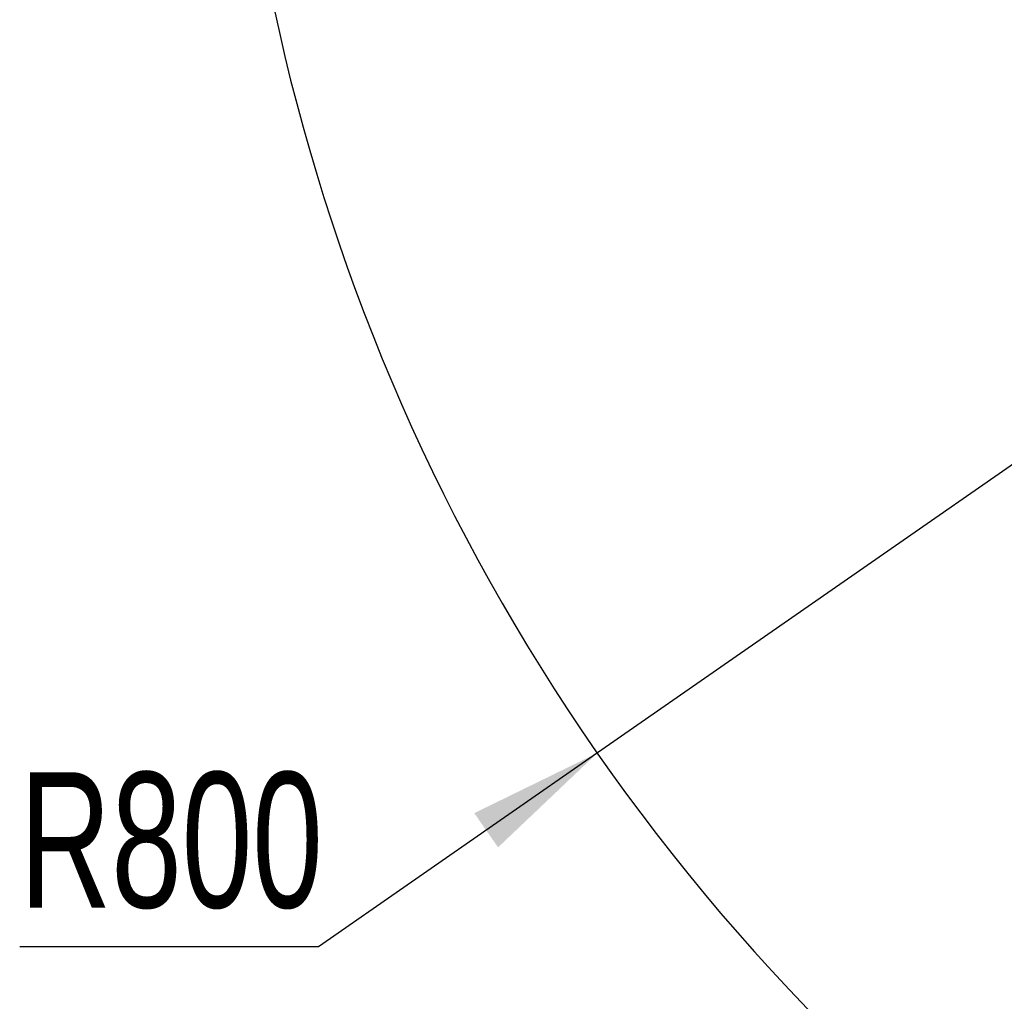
# Model space of a CAD drawing. Header units: millimetres. Extents: x 5 to 298, y 5 to 205.
# Tile 40 of 83: x 168 to 194, y 61 to 86. Entities that reach past the tile are written whole.
import ezdxf

# ---------------------------------------------------------------- set-up
doc = ezdxf.new("R2010")
doc.units = ezdxf.units.MM
doc.layers.add('图框', color=7, linetype='Continuous')
doc.styles.add('SLDTEXTSTYLE1', font='TXT', dxfattribs={"width": 0.7})
doc.dimstyles.new('SLDDIMSTYLE0', dxfattribs={"dimtxt": 3.5, "dimasz": 3.5, "dimexe": 0, "dimexo": 0.0625, "dimgap": 0.875, "dimtad": 0, "dimtih": 1, "dimtoh": 1, "dimlfac": 15, "dimrnd": 1e-09, "dimzin": 12, "dimdsep": 46, "dimtxsty": 'SLDTEXTSTYLE1', "dimsah": 1, "dimcen": 0, "dimadec": 0, "dimazin": 3, "dimtfac": 1, "dimtofl": 0, "dimtmove": 0, "dimatfit": 3, "dimfxl": 0, "dimfrac": 2, "dimtolj": 1, "dimtzin": 12, "dimarcsym": 0})
doc.dimstyles.new('SLDDIMSTYLE1', dxfattribs={"dimtxt": 3.5, "dimasz": 3.5, "dimexe": 0, "dimexo": 0.0625, "dimgap": 0.875, "dimtad": 2, "dimdec": 4, "dimlfac": 15, "dimzin": 12, "dimdsep": 46, "dimtxsty": 'SLDTEXTSTYLE1', "dimsah": 1, "dimcen": 0.09, "dimazin": 3, "dimtfac": 1, "dimtofl": 0, "dimtmove": 0, "dimatfit": 3, "dimfxl": 0, "dimfrac": 2, "dimtolj": 1, "dimtzin": 12, "dimarcsym": 0})

# ---------------------------------------------------------------- blocks, each defined once
blk = doc.blocks.new('_D')
at = {"layer": '图框'}
for p, q in [((226.98, 97.965), (183.184, 67.529)), ((183.184, 67.529), (175.979, 62.522)), ((175.979, 62.522), (168.257, 62.522))]:
    blk.add_line(p, q, dxfattribs=at)
blk.add_solid([(183.184, 67.529), (180.003, 65.974), (180.618, 65.089)], dxfattribs=at)
at = {"layer": '图框', "insert": (168.257, 67.033), "char_height": 3.5, "attachment_point": 1, "style": 'SLDTEXTSTYLE1'}
blk.add_mtext('R800', dxfattribs=at)
blk = doc.blocks.new('_D_2')
at = {"layer": '图框'}
blk.add_arc((226.98, 97.965), 15.147, 180, 312, dxfattribs=at)
for points in [[(211.833, 97.965), (211.695, 94.427), (212.765, 94.549)], [(237.116, 86.709), (233.954, 85.115), (234.579, 84.238)]]:
    blk.add_solid(points, dxfattribs=at)
at = {"layer": '图框', "insert": (224.051, 87.046), "char_height": 3.5, "attachment_point": 1, "rotation": 4.8035, "style": 'SLDTEXTSTYLE1'}
blk.add_mtext('132°', dxfattribs=at)

msp = doc.modelspace()

# ---------------------------------------------------------------- linework, layer by layer
at = {"layer": '图框'}
msp.add_arc((226.980406, 97.9649828), 53.3333333, 48, 312, dxfattribs=at)

# ---------------------------------------------------------------- dimensions: what is measured, and where the dimension line sits
dim = msp.add_radius_dim(center=(226.980406, 97.9649828), mpoint=(183.1844078, 67.5289025), dimstyle='SLDDIMSTYLE0', dxfattribs=at)
dim.commit()
dim.dimension.update_dxf_attribs({"geometry": '_D', "text_midpoint": (171.3243228, 64.6872489), "dimtype": 164})
dim = msp.add_angular_dim_2l(base=(220.8195349, 84.1274397), line1=((232.3480177, 97.9649828), (173.6470727, 97.9649828)), line2=((277.9161018, 41.3951615), (226.980406, 97.9649828)), dimstyle='SLDDIMSTYLE1', dxfattribs=at)
dim.commit()
dim.dimension.update_dxf_attribs({"geometry": '_D_2', "text_midpoint": (228.2487943, 82.8711059), "dimtype": 162})

doc.saveas('drawing.dxf')
